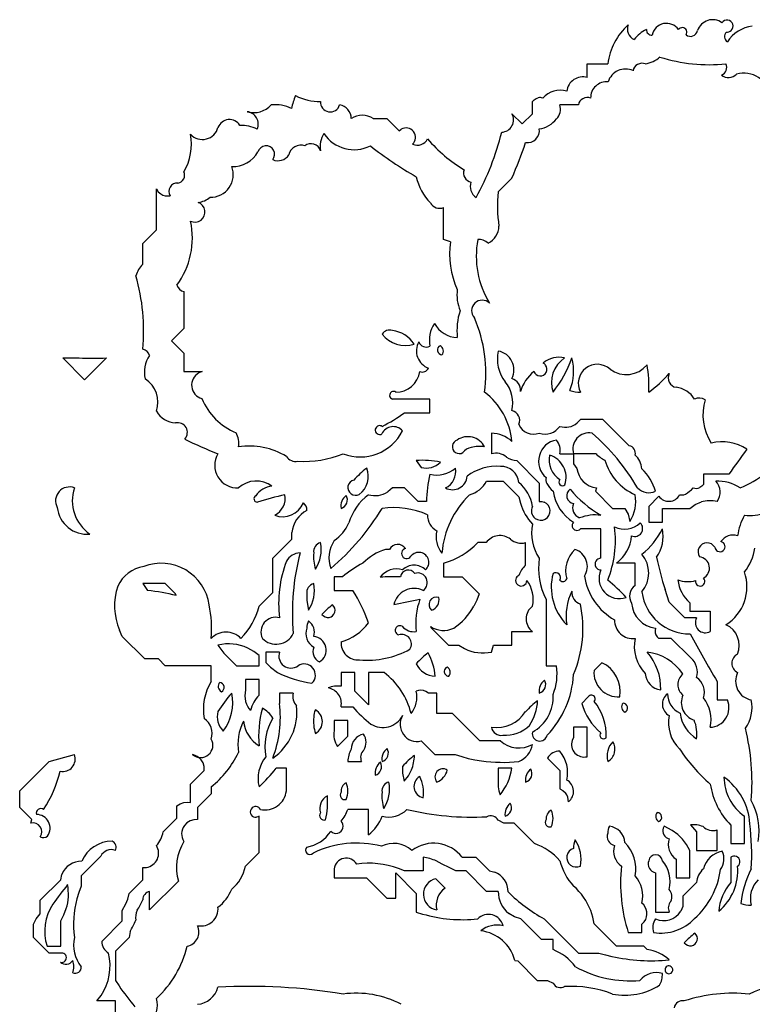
# Model space of a CAD drawing. Extents: x 0.02 to 0.99, y 0.03 to 1.47.
# Tile 3 of 4: x 0.14 to 0.68, y 0.75 to 1.47. Entities that reach past the tile are written whole.
import ezdxf

# ---------------------------------------------------------------- set-up
doc = ezdxf.new("R2010")
doc.units = 0
doc.header["$MEASUREMENT"] = 0
doc.linetypes.add('solid', pattern=[0])
doc.layers.add('1', color=7, linetype='solid')

msp = doc.modelspace()

# ---------------------------------------------------------------- linework, layer by layer
at = {"layer": '1', "color": 3, "linetype": 'solid'}
for p, q in [((0.560079, 1.440158), (0.575079, 1.440158)), ((0.560079, 1.430158), (0.560079, 1.440158)), ((0.520039, 1.412638), (0.521221, 1.413937)), ((0.520039, 1.403701), (0.520039, 1.412638)), ((0.521221, 1.413937), (0.522677, 1.414882)), ((0.522677, 1.414882), (0.524291, 1.415394)), ((0.505039, 1.403701), (0.512559, 1.396181)), ((0.512559, 1.396181), (0.520039, 1.403701)), ((0.553583, 1.410158), (0.540079, 1.410158)), ((0.403583, 1.400118), (0.413583, 1.400158)), ((0.413583, 1.400158), (0.422559, 1.391181)), ((0.422559, 1.391181), (0.423937, 1.392323)), ((0.505039, 1.356614), (0.495039, 1.346614)), ((0.245039, 1.348701), (0.246378, 1.346654)), ((0.245039, 1.318701), (0.245039, 1.348701)), ((0.246378, 1.346654), (0.248228, 1.345079)), ((0.455039, 1.311614), (0.455039, 1.335158)), ((0.235039, 1.308701), (0.245039, 1.318701)), ((0.460039, 1.310118), (0.455039, 1.311614)), ((0.235039, 1.293661), (0.235039, 1.308701)), ((0.265039, 1.273661), (0.265039, 1.246614)), ((0.477559, 1.254488), (0.477559, 1.25441)), ((0.265039, 1.246614), (0.256063, 1.237638)), ((0.256063, 1.237638), (0.265039, 1.228662)), ((0.176496, 1.225118), (0.188543, 1.225118)), ((0.19252, 1.209095), (0.176496, 1.225118)), ((0.208543, 1.225118), (0.19252, 1.209095)), ((0.265039, 1.228662), (0.265039, 1.215118)), ((0.265039, 1.215118), (0.278583, 1.215118)), ((0.278583, 1.215118), (0.276102, 1.214173)), ((0.445039, 1.195118), (0.417559, 1.195118)), ((0.445039, 1.185118), (0.445039, 1.195118)), ((0.426496, 1.185118), (0.445039, 1.185118)), ((0.555079, 1.180118), (0.552756, 1.177598)), ((0.571535, 1.180118), (0.555079, 1.180118)), ((0.590787, 1.160866), (0.571535, 1.180118)), ((0.424961, 1.17189), (0.425039, 1.17189)), ((0.490039, 1.170118), (0.490039, 1.155118)), ((0.540079, 1.155118), (0.550079, 1.155118)), ((0.550079, 1.155118), (0.550079, 1.147638)), ((0.566535, 1.155118), (0.550079, 1.155118)), ((0.435039, 1.150118), (0.438583, 1.145118)), ((0.508583, 1.150118), (0.525039, 1.133662)), ((0.550079, 1.147638), (0.552559, 1.14441)), ((0.645079, 1.140118), (0.645079, 1.132638)), ((0.663622, 1.140118), (0.645079, 1.140118)), ((0.486535, 1.135118), (0.498583, 1.135118)), ((0.498583, 1.135118), (0.510039, 1.123662)), ((0.525039, 1.133662), (0.525039, 1.120118)), ((0.643898, 1.131339), (0.64248, 1.130433)), ((0.645079, 1.132638), (0.643898, 1.131339)), ((0.417559, 1.130118), (0.414134, 1.127205)), ((0.426496, 1.130118), (0.417559, 1.130118)), ((0.436496, 1.120118), (0.426496, 1.130118)), ((0.510039, 1.123662), (0.51126, 1.118898)), ((0.56685, 1.130118), (0.566102, 1.127638)), ((0.566102, 1.127638), (0.578583, 1.115118)), ((0.612559, 1.124095), (0.605079, 1.116575)), ((0.442559, 1.120118), (0.436496, 1.120118)), ((0.525039, 1.120118), (0.52685, 1.120158)), ((0.52685, 1.120158), (0.528583, 1.119725)), ((0.605079, 1.116575), (0.605079, 1.105118)), ((0.635079, 1.115118), (0.639055, 1.117992)), ((0.639055, 1.117992), (0.643583, 1.119882)), ((0.578583, 1.115118), (0.587559, 1.115118)), ((0.587559, 1.115118), (0.589961, 1.110866)), ((0.589961, 1.110866), (0.591299, 1.10563)), ((0.615079, 1.115118), (0.635079, 1.115118)), ((0.615079, 1.105118), (0.615079, 1.115118)), ((0.605079, 1.105118), (0.615079, 1.105118)), ((0.344016, 1.092638), (0.343976, 1.09752)), ((0.570079, 1.100118), (0.555079, 1.100118)), ((0.570079, 1.078661), (0.570079, 1.100118)), ((0.330039, 1.078661), (0.344016, 1.092638)), ((0.486102, 1.090118), (0.480039, 1.090118)), ((0.515039, 1.073661), (0.515039, 1.090118)), ((0.415551, 1.085079), (0.412559, 1.085118)), ((0.330039, 1.053661), (0.330039, 1.078661)), ((0.455039, 1.075118), (0.455039, 1.065118)), ((0.595079, 1.075118), (0.581535, 1.075118)), ((0.595079, 1.058661), (0.595079, 1.075118)), ((0.235039, 1.060118), (0.238543, 1.055118)), ((0.251496, 1.060118), (0.235039, 1.060118)), ((0.258976, 1.052598), (0.251496, 1.060118)), ((0.375039, 1.065118), (0.375039, 1.055118)), ((0.381063, 1.065118), (0.375039, 1.065118)), ((0.455039, 1.065118), (0.468583, 1.065118)), ((0.468583, 1.065118), (0.481102, 1.052598)), ((0.259528, 1.051378), (0.258976, 1.052598)), ((0.320039, 1.043661), (0.330039, 1.053661)), ((0.355039, 1.052598), (0.354961, 1.047717)), ((0.375039, 1.055118), (0.388583, 1.055118)), ((0.481102, 1.052598), (0.479291, 1.048032)), ((0.618465, 1.051221), (0.616969, 1.055906)), ((0.620079, 1.046575), (0.618465, 1.051221)), ((0.354961, 1.047717), (0.356299, 1.04063)), ((0.479291, 1.048032), (0.477047, 1.043661)), ((0.530079, 1.048661), (0.530079, 1.000118)), ((0.631535, 1.035118), (0.620079, 1.046575)), ((0.635079, 1.046142), (0.635079, 1.040118)), ((0.635079, 1.040118), (0.650079, 1.040118)), ((0.650079, 1.040118), (0.650079, 1.025118)), ((0.640079, 1.035118), (0.631535, 1.035118)), ((0.220039, 1.021575), (0.218032, 1.026063)), ((0.445551, 1.028858), (0.446102, 1.027599)), ((0.446102, 1.027599), (0.458583, 1.015118)), ((0.505039, 1.025118), (0.520039, 1.025118)), ((0.505039, 1.015118), (0.505039, 1.025118)), ((0.236496, 1.005118), (0.220039, 1.021575)), ((0.290039, 1.015118), (0.294291, 1.00937)), ((0.458583, 1.015118), (0.466102, 1.015118)), ((0.466102, 1.015118), (0.470315, 1.012599)), ((0.490039, 1.010118), (0.491535, 1.015118)), ((0.491535, 1.015118), (0.505039, 1.015118)), ((0.612559, 1.020118), (0.611299, 1.02126)), ((0.621535, 1.020118), (0.612559, 1.020118)), ((0.635787, 1.005827), (0.621535, 1.020118)), ((0.294291, 1.00937), (0.303583, 1.000118)), ((0.316142, 1.01063), (0.31185, 1.013032)), ((0.320039, 1.007598), (0.316142, 1.01063)), ((0.325039, 1.010118), (0.325039, 1.002599)), ((0.335039, 1.010118), (0.325039, 1.010118)), ((0.246496, 1.005118), (0.236496, 1.005118)), ((0.251496, 1.000118), (0.246496, 1.005118)), ((0.320039, 1.000118), (0.320039, 1.007598)), ((0.325039, 1.002599), (0.328504, 0.999134)), ((0.570787, 1.002323), (0.565079, 0.996575)), ((0.285039, 1.000118), (0.251496, 1.000118)), ((0.285039, 0.988622), (0.285039, 1.000118)), ((0.303583, 1.000118), (0.320039, 1.000118)), ((0.328504, 0.999134), (0.333583, 0.995118)), ((0.380039, 0.995118), (0.380039, 0.985118)), ((0.390039, 0.995118), (0.380039, 0.995118)), ((0.390039, 0.981575), (0.390039, 0.995118)), ((0.400039, 0.995118), (0.400039, 0.971575)), ((0.411496, 0.995118), (0.400039, 0.995118)), ((0.455748, 0.997087), (0.455551, 0.996221)), ((0.456142, 0.997913), (0.455748, 0.997087)), ((0.456772, 0.998583), (0.456142, 0.997913)), ((0.457559, 0.999095), (0.456772, 0.998583)), ((0.530079, 1.000118), (0.537559, 1.000118)), ((0.310039, 0.990118), (0.310039, 0.982599)), ((0.320039, 0.990118), (0.310039, 0.990118)), ((0.320039, 0.978661), (0.320039, 0.990118)), ((0.655079, 0.988661), (0.655079, 0.975118)), ((0.310039, 0.982599), (0.309567, 0.978228)), ((0.335039, 0.980118), (0.335039, 0.972598)), ((0.345039, 0.980118), (0.335039, 0.980118)), ((0.400039, 0.971575), (0.390039, 0.981575)), ((0.444016, 0.980118), (0.441929, 0.981378)), ((0.450039, 0.980118), (0.444016, 0.980118)), ((0.450039, 0.965118), (0.450039, 0.980118)), ((0.309567, 0.978228), (0.310197, 0.973898)), ((0.560787, 0.977323), (0.556102, 0.972598)), ((0.655079, 0.975118), (0.662559, 0.975118)), ((0.380039, 0.970118), (0.388583, 0.970118)), ((0.461535, 0.965118), (0.450039, 0.965118)), ((0.481535, 0.945118), (0.461535, 0.965118)), ((0.375039, 0.960118), (0.375039, 0.952598)), ((0.385039, 0.960118), (0.375039, 0.960118)), ((0.385039, 0.948622), (0.385039, 0.960118)), ((0.550079, 0.955118), (0.550079, 0.947598)), ((0.560079, 0.955118), (0.550079, 0.955118)), ((0.560079, 0.933622), (0.560079, 0.955118)), ((0.377559, 0.941142), (0.385039, 0.948622)), ((0.438583, 0.945118), (0.448583, 0.935118)), ((0.496535, 0.945118), (0.481535, 0.945118)), ((0.550079, 0.947598), (0.549055, 0.945433)), ((0.145, 0.908622), (0.166496, 0.930118)), ((0.166496, 0.930118), (0.185039, 0.935118)), ((0.279134, 0.929095), (0.277638, 0.931417)), ((0.279921, 0.926417), (0.279134, 0.929095)), ((0.385039, 0.930118), (0.395039, 0.930118)), ((0.448583, 0.935118), (0.463583, 0.935118)), ((0.463583, 0.935118), (0.468307, 0.933662)), ((0.468307, 0.933662), (0.473071, 0.932402)), ((0.473071, 0.932402), (0.477874, 0.931378)), ((0.477874, 0.931378), (0.482717, 0.930591)), ((0.531102, 0.932599), (0.540079, 0.923622)), ((0.270039, 0.913622), (0.280039, 0.923622)), ((0.280039, 0.923622), (0.279921, 0.926417)), ((0.340039, 0.925118), (0.33252, 0.925118)), ((0.340039, 0.908622), (0.340039, 0.925118)), ((0.425039, 0.926575), (0.425, 0.921654)), ((0.425, 0.921654), (0.426299, 0.91563)), ((0.429252, 0.919567), (0.431496, 0.923937)), ((0.495039, 0.925118), (0.495039, 0.917598)), ((0.505039, 0.925118), (0.495039, 0.925118)), ((0.540079, 0.923622), (0.540079, 0.910118)), ((0.426299, 0.91563), (0.429252, 0.919567)), ((0.145, 0.896575), (0.145, 0.908622)), ((0.270039, 0.900118), (0.270039, 0.913622)), ((0.285039, 0.911575), (0.285039, 0.906575)), ((0.540079, 0.910118), (0.542284, 0.908937)), ((0.542284, 0.908937), (0.544095, 0.907244)), ((0.262402, 0.899213), (0.265079, 0.900197)), ((0.265079, 0.900197), (0.267913, 0.900394)), ((0.267913, 0.900394), (0.270039, 0.900118)), ((0.285039, 0.906575), (0.275039, 0.896575)), ((0.153976, 0.887599), (0.145, 0.896575)), ((0.260039, 0.897599), (0.262402, 0.899213)), ((0.260039, 0.888622), (0.260039, 0.897599)), ((0.275039, 0.896575), (0.275039, 0.887599)), ((0.400039, 0.895118), (0.385039, 0.895118)), ((0.400039, 0.876575), (0.400039, 0.895118)), ((0.153268, 0.885118), (0.153976, 0.887599)), ((0.250039, 0.878622), (0.260039, 0.888622)), ((0.269646, 0.886732), (0.267323, 0.885276)), ((0.272283, 0.88752), (0.269646, 0.886732)), ((0.275039, 0.887599), (0.272283, 0.88752)), ((0.319134, 0.889567), (0.31815, 0.889291)), ((0.320039, 0.890118), (0.319134, 0.889567)), ((0.320039, 0.863622), (0.320039, 0.890118)), ((0.499016, 0.885118), (0.494961, 0.887126)), ((0.675079, 0.870079), (0.675079, 0.890118)), ((0.267323, 0.885276), (0.265433, 0.883307)), ((0.506535, 0.885118), (0.499016, 0.885118)), ((0.521535, 0.870079), (0.506535, 0.885118)), ((0.616299, 0.882795), (0.61563, 0.881417)), ((0.622323, 0.879724), (0.616299, 0.882795)), ((0.62626, 0.876811), (0.622323, 0.879724)), ((0.635591, 0.883858), (0.640079, 0.878622)), ((0.640079, 0.878622), (0.640079, 0.865079)), ((0.655079, 0.865079), (0.655079, 0.880079)), ((0.665079, 0.883622), (0.665079, 0.870079)), ((0.629724, 0.873347), (0.62626, 0.876811)), ((0.632677, 0.869409), (0.629724, 0.873347)), ((0.635079, 0.865079), (0.632677, 0.869409)), ((0.635079, 0.845079), (0.635079, 0.865079)), ((0.640079, 0.865079), (0.655079, 0.865079)), ((0.665079, 0.870079), (0.675079, 0.870079)), ((0.204291, 0.860827), (0.190039, 0.846575)), ((0.310039, 0.853622), (0.320039, 0.863622)), ((0.440039, 0.860079), (0.440039, 0.850079)), ((0.454016, 0.855079), (0.449685, 0.857402)), ((0.468583, 0.860079), (0.478583, 0.860079)), ((0.478583, 0.860079), (0.488583, 0.850079)), ((0.625079, 0.858622), (0.625079, 0.845079)), ((0.665079, 0.860079), (0.665079, 0.841575)), ((0.235039, 0.852598), (0.237756, 0.852677)), ((0.235039, 0.843622), (0.235039, 0.852598)), ((0.375039, 0.851575), (0.375039, 0.845079)), ((0.426496, 0.850079), (0.421969, 0.851969)), ((0.440039, 0.850079), (0.426496, 0.850079)), ((0.459016, 0.852598), (0.454016, 0.855079)), ((0.464016, 0.850079), (0.459016, 0.852598)), ((0.471535, 0.850079), (0.464016, 0.850079)), ((0.486535, 0.835079), (0.471535, 0.850079)), ((0.488583, 0.850079), (0.492402, 0.849213)), ((0.16, 0.828622), (0.175, 0.843622)), ((0.175, 0.843622), (0.175906, 0.847441)), ((0.190039, 0.846575), (0.190039, 0.839055)), ((0.225039, 0.833622), (0.235039, 0.843622)), ((0.261063, 0.842598), (0.240039, 0.821575)), ((0.375039, 0.845079), (0.398583, 0.845079)), ((0.398583, 0.845079), (0.413583, 0.830079)), ((0.420039, 0.848622), (0.435039, 0.833622)), ((0.420039, 0.830079), (0.420039, 0.848622)), ((0.449331, 0.84437), (0.456102, 0.837599)), ((0.610079, 0.848622), (0.610079, 0.820079)), ((0.625079, 0.845079), (0.635079, 0.845079)), ((0.190039, 0.839055), (0.188268, 0.834449)), ((0.240039, 0.821575), (0.240039, 0.835079)), ((0.495039, 0.835079), (0.486535, 0.835079)), ((0.640079, 0.841575), (0.630079, 0.831575)), ((0.16, 0.818622), (0.16, 0.828622)), ((0.188268, 0.834449), (0.18685, 0.829764)), ((0.22252, 0.826142), (0.224213, 0.82941)), ((0.224213, 0.82941), (0.225039, 0.833622)), ((0.413583, 0.830079), (0.420039, 0.830079)), ((0.435039, 0.833622), (0.435039, 0.820079)), ((0.630079, 0.831575), (0.630079, 0.824055)), ((0.177362, 0.817953), (0.179095, 0.822559)), ((0.220039, 0.821142), (0.22252, 0.826142)), ((0.220039, 0.813622), (0.220039, 0.821142)), ((0.564095, 0.816378), (0.562638, 0.821063)), ((0.630079, 0.824055), (0.628465, 0.820591)), ((0.155, 0.811142), (0.157047, 0.815197)), ((0.157047, 0.815197), (0.16, 0.818622)), ((0.175, 0.813622), (0.177362, 0.817953)), ((0.175, 0.795079), (0.175, 0.813622)), ((0.205039, 0.798622), (0.220039, 0.813622)), ((0.435039, 0.820079), (0.439724, 0.818583)), ((0.506811, 0.816536), (0.502638, 0.819055)), ((0.511535, 0.815079), (0.506811, 0.816536)), ((0.526535, 0.800079), (0.511535, 0.815079)), ((0.528583, 0.815079), (0.553583, 0.790079)), ((0.565079, 0.811535), (0.564095, 0.816378)), ((0.610079, 0.820079), (0.620079, 0.820079)), ((0.155, 0.801535), (0.155, 0.811142)), ((0.581535, 0.795079), (0.565079, 0.811535)), ((0.600079, 0.811142), (0.60185, 0.812992)), ((0.600079, 0.805079), (0.600079, 0.811142)), ((0.166496, 0.790079), (0.155, 0.801535)), ((0.225039, 0.801535), (0.215039, 0.791535)), ((0.225827, 0.805787), (0.225039, 0.801535)), ((0.535079, 0.800079), (0.526535, 0.800079)), ((0.535079, 0.792559), (0.535079, 0.800079)), ((0.590079, 0.805079), (0.600079, 0.805079)), ((0.165, 0.795079), (0.175, 0.795079)), ((0.601535, 0.795079), (0.581535, 0.795079)), ((0.604016, 0.792598), (0.601535, 0.795079)), ((0.176496, 0.790079), (0.166496, 0.790079)), ((0.215039, 0.791535), (0.215039, 0.770079)), ((0.507205, 0.784724), (0.509331, 0.78437)), ((0.553583, 0.790079), (0.568583, 0.790079)), ((0.568583, 0.790079), (0.573346, 0.78878)), ((0.573346, 0.78878), (0.57811, 0.787598)), ((0.509331, 0.78437), (0.523583, 0.770079)), ((0.215039, 0.770079), (0.217717, 0.765984)), ((0.523583, 0.770079), (0.531102, 0.770079)), ((0.531102, 0.770079), (0.535158, 0.768071)), ((0.201496, 0.755079), (0.204488, 0.758976)), ((0.215039, 0.755079), (0.201496, 0.755079)), ((0.215039, 0.738622), (0.215039, 0.755079))]:
    msp.add_line(p, q, dxfattribs=at)
for centre, radius, start, end in [((0.621796, 1.43382), 0.047145, 132.280195, 172.274241), ((0.597867, 1.465567), 0.008395, 158.082679, 245.085608), ((0.61806, 1.459022), 0.01072, 34.91217, 168.381047), ((0.651757, 1.460891), 0.011532, 53.466523, 162.03225), ((0.662333, 1.467776), 0.004409, -47.448846, 147.312373), ((0.615454, 1.441157), 0.026987, 116.657544, 141.511493), ((0.607314, 1.465144), 0.00397, 178.094437, 273.535245), ((0.629609, 1.463292), 0.00333, -34.250872, 145.935502), ((0.635675, 1.465436), 0.005207, 230.500142, 349.065383), ((0.665136, 1.460072), 0.004667, 134.754223, 236.480854), ((0.662316, 1.4678), 0.004439, 263.977294, 312.500907), ((0.683672, 1.442893), 0.024947, 96.549864, 147.815334), ((0.600273, 1.433703), 0.006847, 70.498685, 167.741024), ((0.598798, 1.462294), 0.022454, 279.642032, 310.253338), ((0.649233, 1.556849), 0.117338, 252.170874, 276.018108), ((0.656076, 1.437552), 0.006049, 291.642138, 385.512201), ((0.588103, 1.422973), 0.01336, 65.785349, 162.603971), ((0.663407, 1.438374), 0.008219, 231.646788, 316.117602), ((0.674404, 1.41246), 0.020845, 12.381933, 104.086573), ((0.556868, 1.418723), 0.011876, 74.315634, 173.063647), ((0.574205, 1.415338), 0.011648, 84.339429, 180.88181), ((0.540317, 1.403649), 0.017182, 73.910181, 137.946435), ((0.385127, 1.399386), 0.042124, 155.447869, 168.976435), ((0.364605, 1.451973), 0.039338, 243.106404, 270.632978), ((0.37217, 1.41217), 0.007146, 176.245272, 343.31491), ((0.525459, 1.408817), 0.006679, 71.67049, 100.065017), ((0.560273, 1.408704), 0.006847, 70.498685, 167.741024), ((0.310263, 1.396007), 0.009233, 337.279959, 442.323959), ((0.316259, 1.421756), 0.017268, 253.990802, 317.62566), ((0.332065, 1.384889), 0.025413, 62.551211, 96.89251), ((0.377115, 1.399844), 0.010448, 1.716932, 79.520279), ((0.497076, 1.399262), 0.009117, 273.038861, 389.134496), ((0.530031, 1.407146), 0.010489, -43.827292, 16.686326), ((0.298412, 1.390455), 0.00898, 31.577153, 158.811324), ((0.395541, 1.388022), 0.014525, 56.384462, 123.33431), ((0.522614, 1.411351), 0.01887, 277.384299, 322.569071), ((0.278702, 1.396551), 0.01169, 222.184305, 345.886995), ((0.306181, 1.364589), 0.030569, 65.661283, 90.221751), ((0.427545, 1.38642), 0.006918, -46.31722, 121.434985), ((0.309854, 1.436339), 0.193302, 330.938102, 346.178067), ((0.516298, 1.39138), 0.008832, -98.190408, 8.189665), ((0.230856, 1.381606), 0.039821, 329.141379, 370.263568), ((0.381382, 1.379839), 0.016657, 146.080193, 191.161091), ((0.389641, 1.403979), 0.026608, 213.911983, 296.457012), ((0.435791, 1.389185), 0.008507, 245.940468, 332.639017), ((0.529495, 1.459799), 0.113909, 220.861844, 238.536608), ((0.126171, 1.517133), 0.41147, 337.038625, 340.921407), ((0.301037, 1.385948), 0.020853, 267.258711, 331.089513), ((0.325217, 1.374023), 0.006205, 321.002772, 522.719773), ((0.350584, 1.37169), 0.008983, 70.496124, 167.577489), ((0.358117, 1.374525), 0.007231, 16.795107, 128.833303), ((0.562923, 1.584362), 0.260304, 231.673067, 240.574863), ((0.333873, 1.378766), 0.009459, 246.092829, 327.059319), ((0.259823, 1.358669), 0.00579, 279.194965, 385.717837), ((0.284556, 1.35918), 0.016583, -90.914152, 20.983608), ((0.476479, 1.360374), 0.006826, 160.628646, 257.824075), ((0.473306, 1.365807), 0.039128, 192.050784, 224.410428), ((0.484419, 1.350585), 0.009884, 161.625212, 235.484726), ((0.260201, 1.346903), 0.006074, 84.834638, 211.814452), ((0.590216, 1.335886), 0.095779, 173.568767, 188.593117), ((0.25329, 1.352574), 0.009044, 235.968856, 281.156715), ((0.273406, 1.355954), 0.01723, 277.153493, 309.181845), ((0.273145, 1.331848), 0.007412, -114.770121, 71.053577), ((0.452023, 1.342222), 0.007681, 209.753381, 293.122185), ((0.212743, 1.312913), 0.058581, -36.161745, 12.025001), ((0.481543, 1.321702), 0.013969, 295.509685, 359.477364), ((0.523262, 1.301293), 0.063836, 172.053425, 204.206769), ((0.545179, 1.299579), 0.066242, 169.532453, 211.307922), ((0.481122, 1.302364), 0.009313, 46.276519, 96.674064), ((0.247019, 1.280896), 0.017507, 133.181425, 165.910827), ((0.088898, 1.244972), 0.146751, 354.777374, 375.892489), ((0.266713, 1.280458), 0.007, 197.558263, 256.167604), ((0.496536, 1.271309), 0.031726, 173.105247, 201.646049), ((0.483229, 1.259659), 0.007674, 45.761554, 222.373129), ((0.512853, 1.245039), 0.048066, 162.358381, 185.876563), ((0.384922, 1.213985), 0.101073, -7.885554, 23.575339), ((0.415532, 1.238727), 0.006743, 72.502192, 144.547116), ((0.466823, 1.237932), 0.022199, 146.340017, 191.092683), ((0.465455, 1.259632), 0.019518, 208.775524, 268.781256), ((0.427126, 1.255518), 0.021397, 217.009802, 287.562821), ((0.415312, 1.223763), 0.021512, 31.859708, 84.003049), ((0.23323, 1.224691), 0.007156, 17.894653, 75.352179), ((0.448777, 1.230394), 0.013616, 151.50408, 249.531153), ((0.442452, 1.239167), 0.006084, 201.986056, 295.169159), ((0.454029, 1.230927), 0.003492, 114.886446, 266.557339), ((0.45062, 1.230281), 0.004278, 318.395115, 423.048667), ((0.198604, 1.538534), 0.313577, 268.161341, 271.816294), ((0.256493, 1.214945), 0.020333, 144.020812, 194.532339), ((0.521621, 1.224244), 0.027231, 167.458333, 217.577971), ((0.492534, 1.216393), 0.013991, -26.645108, 79.68503), ((0.539379, 1.207895), 0.017728, 76.282534, 130.294669), ((0.555409, 1.207149), 0.021511, 123.350211, 199.077591), ((0.466483, 1.254095), 0.087286, 321.801576, 340.611517), ((0.513257, 1.215385), 0.03687, -22.32859, 15.306135), ((0.439384, 1.219974), 0.005188, 249.407172, 333.236713), ((0.525702, 1.21697), 0.004958, 201.927904, 396.5392), ((0.524844, 1.215986), 0.006239, 39.11065, 60.530653), ((0.567495, 1.206517), 0.013968, 47.950633, 207.266694), ((0.588628, 1.232757), 0.019761, 233.414448, 320.238071), ((0.522225, 1.204939), 0.082994, -3.329898, 10.53859), ((0.225834, 1.192764), 0.020302, 341.080304, 417.270388), ((0.280903, 1.205233), 0.010148, 118.23235, 254.949774), ((0.420228, 1.217629), 0.017512, 269.383453, 351.755815), ((0.501778, 1.20116), 0.009534, -2.945826, 69.996462), ((0.538247, 1.192936), 0.028035, 127.70013, 163.988115), ((0.54457, 1.282214), 0.101986, 306.392259, 317.764644), ((0.62629, 1.210517), 0.006962, 153.148756, 259.981527), ((0.481792, 1.192192), 0.023908, 346.509075, 400.246992), ((0.622982, 1.185332), 0.018449, 32.03592, 83.475259), ((0.320789, 1.212954), 0.04599, 202.394583, 247.605392), ((0.41839, 1.197821), 0.002828, 54.313459, 252.91879), ((0.453691, 1.15915), 0.051586, 5.500211, 52.576945), ((0.553983, 1.217666), 0.017582, 247.880488, 273.574577), ((0.641964, 1.187072), 0.008712, 59.856756, 112.554981), ((0.682511, 1.183551), 0.037824, 163.005251, 212.995307), ((0.259853, 1.194708), 0.017093, 209.924324, 267.059304), ((0.36369, 1.269936), 0.10554, 296.050834, 306.519557), ((0.503477, 1.179583), 0.007203, 335.660576, 437.46947), ((0.260518, 1.170691), 0.007116, 317.311792, 462.507831), ((0.408283, 1.172424), 0.003239, 105.075398, 299.569829), ((0.408261, 1.172481), 0.003178, 55.961294, 104.943842), ((0.418223, 1.165686), 0.009217, 42.308326, 154.826383), ((0.520967, 1.181281), 0.011882, 203.125994, 290.043874), ((0.529164, 1.182831), 0.013365, 252.024684, 324.75536), ((0.544185, 1.18777), 0.013301, 252.02004, 310.120259), ((0.289854, 1.16282), 0.015424, -10.087551, 29.578701), ((0.39402, 1.187368), 0.034597, 248.776554, 333.421456), ((0.472859, 1.153896), 0.013678, 27.060161, 124.86722), ((0.489294, 1.146572), 0.023557, 48.056163, 88.185665), ((0.561363, 1.158538), 0.011791, 79.149994, 196.859002), ((0.463041, 1.052456), 0.154768, 30.135969, 49.486288), ((0.370726, 1.3703), 0.229812, 242.819308, 249.445585), ((0.312938, 1.108354), 0.052364, 58.729767, 98.675183), ((0.466453, 1.16026), 0.00506, 106.223805, 301.473109), ((0.476705, 1.150028), 0.00964, 98.288994, 142.133081), ((0.481374, 1.138735), 0.021695, 80.272082, 106.215964), ((0.540238, 1.149631), 0.015717, 99.812546, 229.732894), ((0.529489, 1.157767), 0.010917, -14.043378, 42.328356), ((0.589964, 1.155599), 0.005331, 343.607174, 441.118793), ((0.658544, 1.130801), 0.033074, 56.391828, 103.562818), ((0.304174, 1.146599), 0.016503, 148.920349, 273.007333), ((0.346739, 1.157275), 0.007822, 212.168994, 282.745209), ((0.353272, 1.223051), 0.073562, 266.252658, 292.561246), ((0.493063, 1.142728), 0.012754, 50.923749, 103.713472), ((0.509155, 1.164182), 0.014075, 235.099756, 267.668075), ((0.54965, 1.150734), 0.017418, 168.876058, 236.667332), ((0.527551, 1.137727), 0.017117, 341.874846, 432.988819), ((0.581609, 1.16927), 0.020675, 223.194289, 245.130353), ((0.585392, 1.143001), 0.014727, 4.257494, 48.872628), ((1.257954, 0.722724), 0.726256, 143.143007, 144.919931), ((0.632614, 1.221116), 0.099096, 293.32466, 318.241309), ((0.452265, 1.077307), 0.085964, 128.475435, 137.062277), ((0.383575, 1.138511), 0.01638, 306.792208, 381.844779), ((0.43965, 1.087843), 0.062445, 77.884429, 94.233917), ((0.442348, 1.159465), 0.014833, 255.295478, 314.564642), ((0.449998, 1.160904), 0.021369, 256.583532, 310.299018), ((0.450345, 1.142322), 0.013667, 296.751038, 369.621322), ((0.493837, 1.109985), 0.035952, 85.507002, 126.992051), ((0.497135, 1.132874), 0.012962, 5.405119, 92.127792), ((0.611882, 1.162156), 0.040671, 196.636409, 245.596828), ((0.539053, 1.118305), 0.096511, 166.937296, 178.923359), ((0.461624, 1.139399), 0.010604, 241.077933, 356.223271), ((0.535907, 1.136009), 0.006052, 164.384133, 206.099715), ((0.568608, 1.146167), 0.016145, 186.250147, 263.749988), ((0.572838, 1.116275), 0.038936, 16.968089, 45.602301), ((0.181334, 1.120748), 0.010076, 68.425655, 208.978858), ((0.31805, 1.11584), 0.019317, 53.548082, 132.341916), ((0.33092, 1.115549), 0.01589, 95.027442, 146.451345), ((0.390672, 1.130364), 0.005663, 103.702721, 298.631771), ((0.468642, 1.144683), 0.020289, 285.358227, 331.873274), ((0.49108, 1.111659), 0.029373, 9.633903, 49.800316), ((0.551508, 1.145607), 0.024347, 210.236259, 227.563967), ((0.542028, 1.134369), 0.002661, 137.086446, 312.313788), ((0.605286, 1.138331), 0.011717, 224.226764, 294.142062), ((0.639629, 1.136374), 0.00659, 251.688445, 295.634438), ((0.655168, 1.104912), 0.030227, 56.502026, 92.110107), ((0.645788, 1.127019), 0.011573, 323.396207, 404.411314), ((0.212822, 1.120699), 0.029336, 161.27123, 235.999326), ((0.3187, 1.122159), 0.0024, 115.229731, 273.771085), ((0.411016, 0.813438), 0.319889, 103.007497, 106.743784), ((0.32521, 1.122654), 0.014024, 296.631455, 370.117965), ((0.389944, 1.116695), 0.01003, 127.926793, 189.045245), ((0.378168, 1.121337), 0.006494, 286.745575, 390.226418), ((0.424035, 1.093303), 0.039849, 127.024293, 163.699277), ((0.404759, 1.141884), 0.017417, 254.277441, 302.564785), ((0.520929, 1.076804), 0.067343, 134.157295, 175.232069), ((0.566452, 1.13228), 0.031715, 188.41655, 238.91764), ((0.550901, 1.124381), 0.005778, 125.337168, 261.818049), ((0.613852, 1.184916), 0.086665, 220.098437, 239.66265), ((0.568714, 1.120121), 0.026834, 327.31556, 370.733242), ((0.619758, 1.129019), 0.008722, 214.376975, 333.430328), ((0.629103, 1.131874), 0.00693, 257.127051, 293.356789), ((0.616484, 1.150396), 0.029246, 301.696221, 316.104488), ((0.194221, 1.118081), 0.021814, 185.828895, 275.778204), ((0.337349, 1.125518), 0.016474, 249.1892, 337.052596), ((0.348208, 1.113794), 0.006832, 358.886006, 410.874715), ((0.550115, 1.131139), 0.040738, 197.487475, 222.415791), ((0.526134, 1.113374), 0.006884, 152.291519, 233.584629), ((0.526102, 1.113347), 0.006843, -126.341028, 68.748449), ((0.557335, 1.115535), 0.007901, 156.692258, 249.186031), ((0.649755, 1.099341), 0.021448, 75.62909, 106.725585), ((0.364768, 1.095132), 0.020928, 117.700869, 173.448201), ((0.253538, 1.210542), 0.183299, 310.491083, 328.628142), ((0.418522, 1.0551), 0.060614, 65.904751, 98.044271), ((0.456525, 1.110226), 0.013259, 179.104308, 240.714916), ((0.566072, 1.079364), 0.031015, 82.576342, 111.851991), ((0.71097, 1.089821), 0.041233, 150.511128, 172.618794), ((0.679069, 1.140772), 0.030913, 262.582951, 291.882124), ((0.355339, 1.118902), 0.033688, 305.788761, 334.668614), ((0.552803, 1.097214), 0.033392, 168.867193, 213.752638), ((0.552577, 1.102592), 0.003519, 135.232158, 315.321666), ((0.502311, 1.091772), 0.078383, -21.819605, 7.184579), ((0.587253, 1.116668), 0.016711, 244.578002, 313.799545), ((0.594865, 1.100406), 0.005769, 246.434974, 406.734323), ((0.468543, 1.094393), 0.01899, 167.01128, 219.160085), ((0.496309, 1.08249), 0.012742, 52.785765, 143.227366), ((0.564501, 1.097545), 0.028163, 307.218794, 355.056603), ((0.564158, 1.12597), 0.057107, 308.976492, 333.0833), ((0.588798, 1.094736), 0.026826, 325.054303, 371.574251), ((0.666675, 1.085247), 0.010442, 70.974128, 147.442091), ((0.366653, 1.083629), 0.006687, 103.960561, 188.520632), ((0.338538, 1.085101), 0.026972, 327.552349, 370.719316), ((0.393747, 1.078937), 0.022576, 145.958861, 200.198961), ((0.421619, 1.081991), 0.006809, 34.294209, 153.027089), ((0.440026, 1.128473), 0.055427, 285.715491, 316.212104), ((0.51202, 1.102279), 0.01253, 230.300745, 283.944897), ((0.647697, 1.083406), 0.00659, 30.315791, 213.550191), ((0.657125, 1.087207), 0.003735, -116.264177, 78.431144), ((0.350811, 1.070087), 0.012574, 93.517728, 148.939149), ((0.52145, 1.038405), 0.177026, 165.530567, 184.777531), ((0.389884, 1.079699), 0.029989, 174.376396, 197.602437), ((0.42377, 1.048019), 0.038756, 106.8139, 135.635396), ((0.427999, 1.082183), 0.003728, 131.845887, 326.359225), ((0.428052, 1.082047), 0.003866, 102.058753, 131.074417), ((0.436919, 1.075614), 0.007357, 311.67369, 502.24568), ((0.565741, 1.069435), 0.021454, 133.02641, 195.610976), ((0.547173, 1.072723), 0.013003, -33.058519, 72.409998), ((0.583702, 1.067835), 0.021377, -39.996731, 39.996744), ((0.641111, 1.071465), 0.008371, -61.702474, 82.489595), ((0.657396, 1.087449), 0.004074, 190.137949, 241.823203), ((0.649139, 1.090103), 0.033654, 320.424255, 353.240947), ((0.239969, 1.047222), 0.025764, 99.429553, 154.612711), ((0.248487, 1.039497), 0.035505, 8.274385, 111.026036), ((0.422139, 1.045643), 0.087733, 159.355704, 186.890092), ((0.438364, 0.995417), 0.090231, 117.95678, 129.423366), ((0.433423, 1.062097), 0.011603, 43.704898, 136.26853), ((0.5274, 1.060021), 0.018408, 132.180748, 160.57787), ((0.571546, 1.07105), 0.047125, 170.705607, 208.365367), ((0.570059, 1.07439), 0.004272, 89.735613, 270.264384), ((0.87177, 1.135572), 0.266966, 192.153005, 197.36251), ((0.420501, 1.056235), 0.014606, 71.897706, 143.892142), ((0.429302, 1.064296), 0.005778, 35.336858, 171.822766), ((0.436097, 1.06093), 0.007023, 304.151793, 467.235606), ((0.511839, 1.062457), 0.004101, 116.032405, 165.204149), ((0.572687, 1.057569), 0.038933, 165.011544, 224.836331), ((0.536978, 1.064537), 0.003636, -31.488661, 121.485255), ((0.602127, 1.0724), 0.044573, 188.73579, 240.353042), ((0.58351, 1.063985), 0.014765, 155.455119, 290.094745), ((0.644257, 1.057841), 0.032666, 301.934441, 379.344765), ((0.259453, 1.043915), 0.045104, 161.44513, 203.315102), ((0.36166, 1.053618), 0.006699, 104.00353, 188.754217), ((0.333538, 1.055101), 0.026972, 327.552322, 370.719555), ((0.420577, 0.825454), 0.239683, 89.281569, 92.840244), ((0.511843, 1.062468), 0.004102, -194.630588, 0.174713), ((0.497599, 1.048634), 0.022984, 347.505627, 397.04376), ((0.542276, 1.064627), 0.002964, 222.154867, 340.983643), ((0.50066, 0.968826), 0.119745, 42.756028, 51.575834), ((0.600276, 1.050992), 0.009264, 124.124966, 213.594495), ((0.65243, 1.065861), 0.026267, 186.616546, 228.655114), ((0.633667, 1.083698), 0.022113, 250.646376, 284.841565), ((0.642894, 1.061791), 0.003603, 171.520315, 208.382118), ((0.642675, 1.061723), 0.003377, -150.870119, 44.610838), ((0.221287, 0.897563), 0.158497, 76.038478, 83.749526), ((0.300977, 0.997928), 0.104621, 18.760125, 33.136946), ((0.433446, 1.041389), 0.01523, 64.34808, 166.742157), ((0.586054, 1.03639), 0.041452, 153.930402, 188.70184), ((0.558345, 1.054082), 0.00954, 176.848317, 249.980033), ((0.635099, 1.058662), 0.035317, 187.430964, 270.478175), ((0.199219, 1.027436), 0.086132, -4.873903, 11.498808), ((0.370371, 1.040607), 0.005255, 214.923035, 409.565969), ((0.404184, 1.003374), 0.05123, 126.405409, 138.083595), ((0.346583, 1.439549), 0.401188, 280.344367, 283.135657), ((0.488159, 1.031065), 0.053451, 160.556167, 186.388035), ((0.449886, 1.044833), 0.005525, 73.052083, 229.527387), ((0.443767, 1.048184), 0.007967, 288.530659, 374.048466), ((0.470537, 1.027362), 0.086386, 337.038553, 371.861559), ((0.612388, 1.047348), 0.019884, 184.273197, 263.332069), ((0.269858, 1.056369), 0.051766, 315.549631, 345.789402), ((0.440534, 1.062307), 0.040998, 302.363694, 332.948581), ((0.526823, 1.03439), 0.011488, 126.192547, 233.807457), ((0.332135, 1.024817), 0.010702, 74.254477, 206.045695), ((0.36484, 1.02801), 0.009809, 150.538025, 182.40737), ((0.350583, 1.024685), 0.009954, 341.793731, 414.956156), ((0.370704, 1.052255), 0.035892, 285.075693, 324.817487), ((0.423088, 1.025933), 0.00344, 60.851535, 255.79206), ((0.593367, 1.0333), 0.013293, 178.442285, 277.400613), ((0.646549, 1.031588), 0.00737, 151.385556, 298.615625), ((0.654432, 1.014861), 0.01683, 338.385904, 425.035261), ((0.295923, 1.009559), 0.015164, 44.110666, 135.868855), ((0.332544, 1.029745), 0.013898, 223.843577, 334.040244), ((0.366024, 1.023674), 0.011664, 160.337926, 239.133782), ((0.424536, 1.015995), 0.006989, 327.538607, 469.140545), ((0.433278, 1.036113), 0.011135, 220.123705, 279.101439), ((0.455016, 1.042604), 0.016689, 235.450602, 296.567251), ((0.616341, 1.025517), 0.006599, 161.618689, 220.178962), ((1.523991, 1.504729), 1.010611, 208.445885, 210.707098), ((0.298013, 0.983423), 0.032683, 64.950571, 104.120076), ((0.359114, 1.011549), 0.010068, 300.94237, 444.728807), ((0.392329, 1.016755), 0.012319, 176.07195, 275.287967), ((0.622917, 1.014245), 0.028451, 168.086448, 224.312712), ((0.343336, 1.007195), 0.008809, 160.364249, 306.550283), ((0.367828, 1.010528), 0.008396, 158.08231, 245.085485), ((0.399455, 1.067918), 0.063712, 264.604807, 299.092437), ((0.485073, 0.955695), 0.067885, 127.424323, 137.480121), ((0.406664, 0.98948), 0.042256, 3.965115, 28.444496), ((0.483822, 1.040342), 0.030857, 244.04102, 281.62461), ((0.599349, 0.97332), 0.037093, 34.060722, 82.772576), ((0.573405, 0.983699), 0.040435, 358.160913, 400.795852), ((0.673328, 1.00189), 0.007511, 115.636373, 244.363623), ((0.353067, 0.993268), 0.008188, 314.237907, 483.21176), ((0.44972, 1.008691), 0.016315, 205.861943, 266.833627), ((0.561379, 0.981536), 0.022817, 349.561487, 425.649261), ((0.627122, 0.995445), 0.013523, 343.367871, 410.147204), ((0.36972, 1.068121), 0.081457, 243.664212, 262.281542), ((0.379377, 0.95238), 0.053462, 13.784293, 53.073792), ((0.459031, 0.995891), 0.003495, 174.583296, 266.522376), ((0.455595, 0.99526), 0.004308, 318.440604, 422.879975), ((0.480338, 0.997691), 0.069857, 316.234781, 356.693116), ((0.497989, 0.9941), 0.040025, -22.079341, 8.647269), ((0.582708, 0.995061), 0.017694, 175.091435, 273.59979), ((0.615306, 0.995082), 0.012767, 183.194075, 263.310752), ((0.636251, 0.986378), 0.009882, 128.657091, 231.342899), ((0.682536, 0.988847), 0.013947, 153.276651, 259.853591), ((0.317773, 0.968575), 0.038384, 148.515049, 190.56766), ((0.294456, 0.984953), 0.004274, 137.602002, 243.067096), ((0.29107, 0.984335), 0.003507, 294.419102, 446.249795), ((0.534854, 0.981706), 0.009942, 127.372783, 189.189198), ((0.523244, 0.98633), 0.006466, 286.117225, 390.444281), ((0.632562, 0.980736), 0.01319, 341.609917, 415.25958), ((0.379974, 0.910633), 0.105914, 139.000469, 148.117307), ((0.267624, 0.972874), 0.033215, 321.948862, 372.597389), ((0.354317, 0.977618), 0.009609, 164.919651, 224.973249), ((0.377653, 0.966804), 0.018469, 82.575027, 112.613335), ((0.368764, 0.972478), 0.011519, -11.822859, 81.076244), ((0.416001, 0.977248), 0.019523, -38.412044, 12.80372), ((0.438241, 0.972949), 0.009201, 66.366469, 110.360738), ((0.506297, 0.976951), 0.028858, -61.563, 4.181232), ((0.624528, 0.972035), 0.009483, 127.020359, 242.015158), ((0.63422, 0.979541), 0.015402, 179.751338, 245.986995), ((0.326088, 0.978426), 0.016523, 195.904469, 221.850101), ((0.338751, 0.960889), 0.025807, 136.474423, 165.382499), ((0.25373, 0.96245), 0.08194, -21.364767, 7.114719), ((0.565072, 0.920658), 0.067882, 127.424241, 137.480476), ((0.487196, 0.976535), 0.036676, 326.881188, 356.924331), ((0.596596, 0.983695), 0.041986, 195.324163, 230.834245), ((0.563123, 0.975938), 0.002715, 316.092603, 509.330089), ((0.536059, 0.949779), 0.037835, 356.396894, 399.913528), ((0.589523, 0.969977), 0.004308, 138.440599, 242.879963), ((0.58606, 0.969325), 0.003518, 295.212387, 446.108), ((0.642265, 0.973164), 0.013369, 155.716893, 252.779543), ((0.625648, 0.960736), 0.025068, 347.049835, 399.185051), ((0.649441, 0.96941), 0.014306, -87.444634, 23.515266), ((0.653574, 0.96974), 0.027045, 325.367481, 371.469684), ((0.304218, 0.962736), 0.014689, 164.851151, 224.714323), ((0.39641, 0.948534), 0.076687, 164.478591, 185.206586), ((0.314788, 0.953413), 0.017448, 29.066041, 63.69858), ((0.307093, 0.966202), 0.04069, 304.327739, 366.526365), ((0.36984, 0.96301), 0.00981, 150.53905, 182.403805), ((0.356635, 0.959232), 0.009785, 298.464705, 421.535302), ((0.456455, 1.027991), 0.089196, 220.453084, 232.315958), ((0.493479, 0.980618), 0.025731, 262.318244, 326.922633), ((0.654631, 0.969252), 0.026944, 188.063019, 237.311098), ((0.272523, 0.950697), 0.01319, 341.610217, 415.259703), ((0.341388, 0.942492), 0.036827, 152.306853, 189.245291), ((0.332734, 0.962033), 0.024077, 185.785507, 238.180335), ((0.365935, 0.940965), 0.041549, 149.759797, 190.178763), ((0.389639, 0.959664), 0.029745, 174.33756, 197.680315), ((0.410559, 0.97133), 0.016385, 238.216125, 332.095115), ((0.435651, 0.957194), 0.012427, 148.63814, 283.647634), ((0.645613, 0.958227), 0.026106, 167.985456, 226.246021), ((0.612041, 0.950003), 0.028247, -6.971455, 21.582877), ((0.388789, 0.949617), 0.01407, 167.766071, 217.041169), ((0.497082, 0.956353), 0.00715, 189.94864, 280.829313), ((0.500191, 0.974613), 0.025344, 266.004886, 314.369794), ((0.525418, 0.950495), 0.005486, 168.650457, 348.164535), ((0.572028, 0.94935), 0.002647, 137.411426, 312.588607), ((0.513998, 0.914768), 0.166604, 355.457989, 373.750929), ((0.277301, 0.941973), 0.008983, 229.741882, 390.522117), ((0.398686, 0.939208), 0.011128, 101.348, 180.787068), ((0.387314, 0.944001), 0.011033, 329.405653, 393.670042), ((0.510054, 0.960337), 0.020356, 228.385454, 299.376999), ((0.557866, 0.942607), 0.009253, 162.21687, 283.833074), ((0.589916, 0.934015), 0.01534, 136.334155, 194.715832), ((0.570136, 0.939121), 0.01027, 298.766025, 392.283958), ((0.239461, 0.968537), 0.072953, 308.66479, 334.015621), ((0.4018, 0.930216), 0.016761, 148.174056, 180.332208), ((0.401161, 0.93313), 0.006823, 129.614608, 206.195734), ((0.419944, 0.931695), 0.01003, 127.926793, 189.045245), ((0.408191, 0.936328), 0.006479, 286.574247, 390.398108), ((0.503477, 0.945623), 0.016836, 292.940858, 349.651491), ((0.539652, 0.927807), 0.0098, 87.502756, 150.733457), ((0.521459, 0.922064), 0.024249, 346.917575, 399.838444), ((0.735047, 1.010659), 0.12898, 213.553446, 228.793685), ((0.176438, 0.931944), 0.009168, -101.271285, 20.252247), ((0.269423, 0.92473), 0.010593, 39.145204, 78.711571), ((0.345371, 0.91742), 0.025998, 141.450352, 192.994194), ((0.414827, 0.921709), 0.009916, 127.578918, 189.229851), ((0.403216, 0.926305), 0.00645, 286.425595, 390.383546), ((0.474278, 0.881503), 0.066752, 127.350639, 137.529544), ((0.402992, 0.93562), 0.030806, 337.712392, 358.040876), ((0.498262, 1.039351), 0.109866, 261.865409, 276.153547), ((0.087172, 0.944501), 0.090088, 326.758835, 346.161036), ((0.244503, 0.993705), 0.111584, 312.605426, 322.072789), ((0.454643, 0.91883), 0.005914, 58.238236, 218.88001), ((0.445497, 0.926905), 0.012631, 291.074522, 346.043731), ((0.462845, 0.932338), 0.042807, 321.398294, 350.290797), ((0.524738, 0.916719), 0.00983, 127.023705, 189.373313), ((0.513269, 0.921307), 0.006437, 285.966087, 390.431016), ((0.386996, 0.908353), 0.006997, 117.363386, 186.189871), ((0.369615, 0.908484), 0.015415, 336.759554, 383.240453), ((0.41666, 0.908618), 0.006699, 104.00353, 188.754217), ((0.389068, 0.91), 0.026471, 327.122731, 371.149225), ((0.441697, 0.911804), 0.008348, 119.713559, 258.54703), ((0.415893, 0.907657), 0.024481, 350.513096, 387.747452), ((0.524639, 0.914664), 0.029744, 174.337491, 197.680629), ((0.540642, 0.908216), 0.009463, 306.713142, 422.041022), ((0.6344, 0.882044), 0.044692, 3.337524, 54.929942), ((0.69528, 0.918948), 0.035203, 180.530823, 234.980747), ((0.32456, 0.910289), 0.015569, 257.018816, 353.853174), ((0.382753, 0.905607), 0.003366, 143.734583, 287.750091), ((0.439638, 0.904663), 0.029743, 174.336972, 197.680875), ((0.53691, 0.901175), 0.009405, -3.321183, 40.190302), ((0.703509, 0.921587), 0.05402, 188.478824, 224.651298), ((0.37506, 0.895855), 0.010536, 118.456066, 198.003407), ((0.309435, 0.900525), 0.060778, 347.530598, 364.33454), ((0.638867, 0.879289), 0.046851, 350.522303, 388.402471), ((0.160556, 0.892332), 0.003409, 54.824439, 196.257044), ((0.317602, 0.893223), 0.00397, 83.223437, 277.922337), ((0.317486, 0.893101), 0.004107, 29.424964, 81.813372), ((0.367753, 0.890607), 0.003366, 143.734965, 287.749927), ((0.36298, 0.902294), 0.023198, 317.342272, 341.981151), ((0.414898, 0.908094), 0.018658, 254.906615, 315.770847), ((0.475651, 1.09233), 0.202862, 256.492362, 273.097847), ((0.509738, 0.891719), 0.00983, 127.023787, 189.373012), ((0.498269, 0.896307), 0.006437, 285.966551, 390.430443), ((0.537035, 0.888353), 0.006997, 117.363646, 186.188956), ((0.519654, 0.888484), 0.015416, 336.760237, 383.23977), ((0.614498, 0.889955), 0.004278, 138.396107, 243.048081), ((0.61109, 0.88931), 0.003492, 294.886997, 446.557344), ((0.157262, 0.88143), 0.009948, -35.947853, 89.875652), ((0.376299, 0.882815), 0.005303, -134.849415, 45.15059), ((0.383499, 0.899278), 0.028089, 306.074864, 340.883321), ((0.48948, 0.884309), 0.006162, 27.2038, 117.719632), ((0.532793, 0.885607), 0.003366, 143.734583, 287.750747), ((0.154629, 0.878768), 0.006494, 325.801253, 462.098197), ((0.227825, 0.883479), 0.022739, 319.203317, 347.666693), ((0.274005, 0.877147), 0.010556, 144.296735, 211.85947), ((0.350686, 0.89338), 0.026147, 279.585232, 326.778735), ((0.58509, 0.877989), 0.010018, 151.332089, 182.235809), ((0.574812, 0.870115), 0.012767, 3.194144, 83.311067), ((0.621356, 0.879518), 0.006032, 161.646932, 257.780376), ((0.637258, 0.863734), 0.020193, 68.17845, 94.735957), ((0.65206, 0.890502), 0.010852, 227.750165, 286.150611), ((0.493306, 0.862124), 0.18707, -3.232828, 6.914663), ((0.162286, 0.879533), 0.004972, 242.625033, 307.534895), ((0.21297, 0.847239), 0.024694, 91.045759, 156.098946), ((0.210648, 0.867352), 0.004945, -27.370419, 67.759629), ((0.296432, 0.852506), 0.03673, 148.724091, 195.648347), ((0.563398, 0.867192), 0.013334, 155.148662, 182.650265), ((0.529423, 0.858524), 0.02612, 349.184105, 393.119037), ((0.581533, 0.875313), 0.006847, 160.498695, 257.739094), ((0.632595, 0.869461), 0.01319, 161.610076, 235.259985), ((0.211906, 0.857289), 0.008396, 68.084357, 155.076467), ((0.236115, 0.863063), 0.010514, 278.977301, 391.922163), ((0.357283, 0.865354), 0.003174, 134.999522, 314.998598), ((0.391244, 0.798449), 0.072021, 75.293372, 116.127887), ((0.418472, 0.850446), 0.0198, 47.648677, 116.857269), ((0.44765, 0.843845), 0.02649, 37.793206, 126.720145), ((0.506932, 0.828365), 0.044197, 41.410648, 70.705422), ((0.552086, 0.859908), 0.006962, 106.759559, 295.455214), ((0.592595, 0.864461), 0.01319, 161.609871, 235.25989), ((0.569411, 0.851908), 0.026216, 348.262658, 406.190906), ((0.661993, 0.84746), 0.017399, 100.512756, 166.454087), ((0.647055, 0.858877), 0.013068, 323.496146, 385.813112), ((0.190052, 0.842141), 0.015107, 88.703933, 159.462733), ((0.383835, 0.850664), 0.008842, 29.952914, 174.083989), ((0.435365, 0.824522), 0.035863, 66.465589, 82.510806), ((0.581313, 0.867867), 0.042494, 193.984165, 222.689821), ((0.611533, 0.855313), 0.006847, 160.499105, 257.737755), ((0.610079, 0.856925), 0.005045, 7.671943, 172.369701), ((0.596831, 0.842152), 0.023908, 346.509376, 400.246589), ((0.667625, 0.856886), 0.004084, 306.933948, 488.573089), ((0.283452, 0.858107), 0.026963, 307.965334, 350.424532), ((0.400471, 0.792184), 0.063532, 70.22278, 98.12149), ((0.703968, 0.841339), 0.119522, 174.101235, 197.660344), ((0.599073, 0.859146), 0.059037, 312.059732, 352.168635), ((0.654268, 0.840731), 0.014214, 130.275736, 176.594182), ((0.631297, 0.850381), 0.038917, 310.050673, 364.777785), ((0.744745, 0.818004), 0.072861, 152.564351, 173.431491), ((0.451862, 0.83304), 0.011609, 102.595302, 260.966119), ((0.487022, 0.835012), 0.015185, -1.086977, 69.251855), ((0.578762, 0.831871), 0.021965, 346.048584, 402.023862), ((0.698582, 0.830035), 0.019156, 134.823228, 194.996027), ((0.452869, 0.623147), 0.348562, 141.511124, 144.445684), ((0.142565, 0.833315), 0.03808, 343.593786, 370.231893), ((0.24103, 0.82917), 0.005992, 99.51574, 181.097521), ((0.271927, 0.847708), 0.030136, 306.942691, 338.882277), ((0.465085, 0.825041), 0.01544, 125.576279, 192.972221), ((0.515012, 0.834736), 0.019975, 179.015614, 231.723484), ((0.520676, 0.805152), 0.044877, 20.765961, 49.066559), ((0.614142, 0.831355), 0.007905, 333.558107, 401.326493), ((0.690691, 0.818595), 0.03441, 138.100251, 176.675038), ((0.255186, 0.811207), 0.07081, 164.807711, 187.850594), ((0.184821, 0.851228), 0.054896, 327.011634, 336.177704), ((0.585936, 0.919617), 0.119238, 225.394767, 241.249477), ((0.6264, 0.82311), 0.00701, 137.629534, 205.622189), ((0.198958, 0.806013), 0.035675, 146.261439, 197.848283), ((0.241869, 0.816401), 0.01206, 155.831845, 191.215869), ((0.277446, 0.822491), 0.012644, 259.026673, 365.131599), ((0.593754, 0.818843), 0.009989, 324.146626, 410.716186), ((0.678983, 0.84263), 0.017585, 247.882783, 273.572255), ((-0.140968, 0.997887), 0.414054, 332.357869, 333.641928), ((0.468766, 0.919052), 0.104583, 253.877339, 276.187944), ((0.487863, 0.807208), 0.011097, 14.989861, 134.828795), ((0.619094, 0.808659), 0.011067, 144.548099, 198.876035), ((0.613889, 0.838722), 0.034053, 261.102368, 316.577612), ((0.616091, 0.828445), 0.014656, 245.782001, 327.593686), ((0.26563, 0.805411), 0.010503, 280.362928, 386.386288), ((0.494321, 0.791394), 0.019165, 77.150026, 128.758181), ((0.478453, 0.776755), 0.029836, 15.492672, 82.54746), ((0.209091, 0.795829), 0.024719, 166.652845, 219.581931), ((0.670834, 0.761359), 0.053776, 126.536508, 137.631641), ((0.635407, 0.800589), 0.005241, 214.785694, 409.385228), ((0.215071, 0.798758), 0.010032, 180.788079, 239.899767), ((0.19313, 0.8131), 0.076541, 312.702097, 346.38229), ((0.520618, 0.756401), 0.038942, 37.446365, 68.202362), ((0.600197, 0.763524), 0.029324, 47.311255, 82.516601), ((0.175767, 0.786713), 0.003443, 255.100626, 437.780483), ((0.171852, 0.780848), 0.039287, 326.171504, 373.589245), ((0.607077, 0.919297), 0.134847, 257.595503, 275.533038), ((0.178824, 0.787796), 0.005915, 228.212213, 326.910995), ((0.172803, 0.780079), 0.011859, 337.760668, 382.239338), ((0.185499, 0.779802), 0.004549, -112.202534, 3.482565), ((0.591292, 0.851449), 0.081696, 240.880244, 275.120211), ((0.619814, 0.777839), 0.002825, 52.449374, 243.282497), ((0.619925, 0.777769), 0.002816, 240.621445, 415.112779), ((0.61058, 0.76021), 0.015534, 73.164133, 140.560375), ((0.598545, 0.77462), 0.01654, 330.584134, 361.589422), ((0.351305, 0.855999), 0.161085, 213.972929, 220.760425), ((0.273555, 0.769637), 0.017103, 274.980103, 344.542172), ((0.313025, 0.346572), 0.419137, 80.597851, 93.143635), ((0.540521, 0.770754), 0.005997, 206.578361, 299.825558), ((0.548756, 0.684051), 0.081669, 68.579132, 93.687), ((0.587511, 0.807512), 0.048266, 259.340616, 301.811262), ((0.70089, 0.718971), 0.046752, 80.479777, 118.443236), ((0.227024, 0.751992), 0.018659, 314.229137, 375.093164), ((0.391066, 0.68989), 0.070839, 62.280588, 97.763923), ((0.666708, 0.645003), 0.115691, 84.088802, 107.924369), ((0.629886, 0.748803), 0.006392, 79.029769, 168.491075)]:
    msp.add_arc(centre, radius, start, end, dxfattribs=at)

doc.saveas('drawing.dxf')
